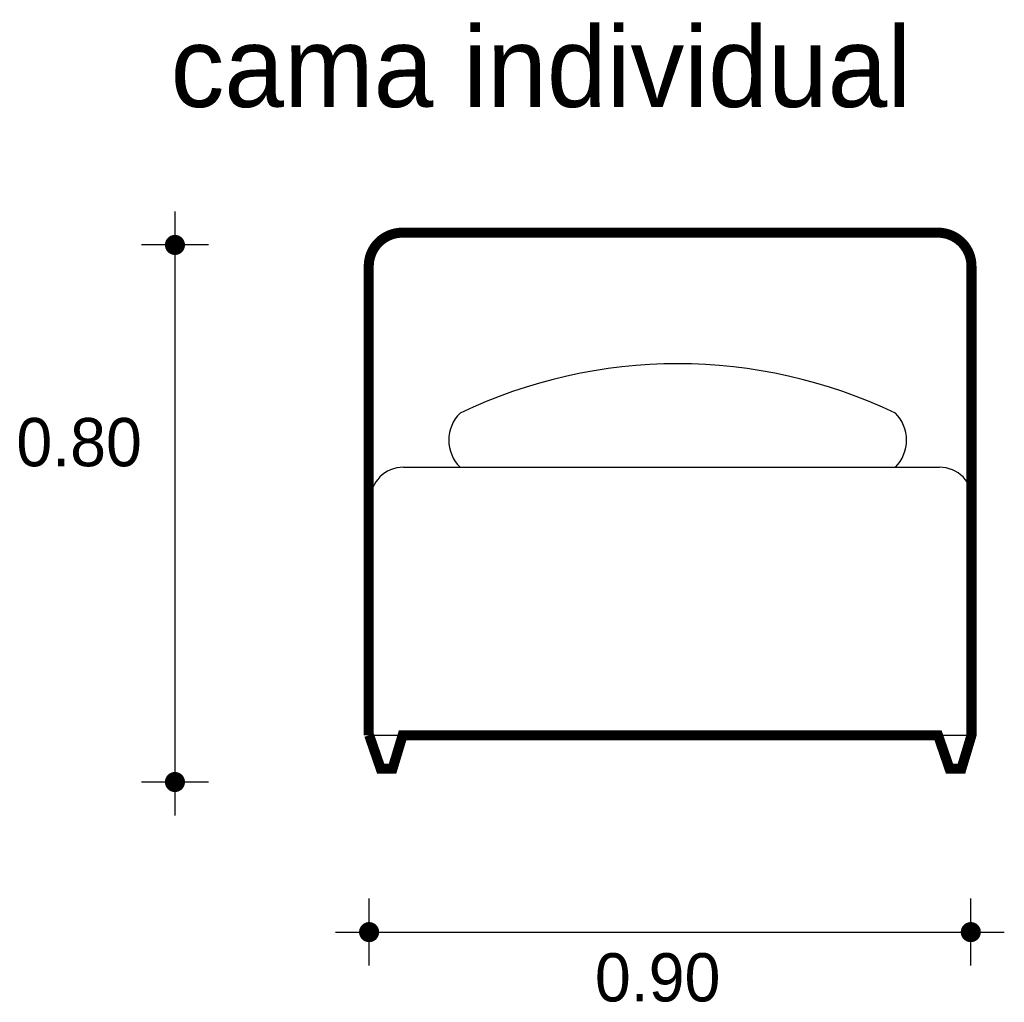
# Model space of a CAD drawing. Extents: x 2.62 to 4.09, y 5.76 to 7.22.
import ezdxf

# ---------------------------------------------------------------- set-up
doc = ezdxf.new("R2010")
doc.units = 0
doc.header["$MEASUREMENT"] = 0
for name, color, linetype in [('BORDE', 2, 'CONTINUOUS'), ('COTAS', 6, 'CONTINUOUS'), ('DIBUJO', 5, 'CONTINUOUS'), ('TEXTO', 4, 'CONTINUOUS')]:
    doc.layers.add(name, color=color, linetype=linetype)

msp = doc.modelspace()

# ---------------------------------------------------------------- linework, layer by layer
at = {"layer": 'BORDE', "const_width": 0.015}
msp.add_lwpolyline([(3.1418, 6.1568), (3.159, 6.1068), (3.1767, 6.1068), (3.1918, 6.1568), (3.9912, 6.1568), (4.0084, 6.1068), (4.0262, 6.1068), (4.0412, 6.1568), (4.0412, 6.8568, 0.414214), (3.9912, 6.9068), (3.1912, 6.9068, 0.414214), (3.1412, 6.8568), (3.1412, 6.1568)], format="xyb", dxfattribs=at)
at = {"layer": 'COTAS'}
for p, q in [((2.8518, 6.9385), (2.8518, 6.0369)), ((2.9018, 6.8885), (2.8018, 6.8885)), ((2.9018, 6.0869), (2.8018, 6.0869)), ((3.1417, 5.8129), (3.1417, 5.9129)), ((4.0402, 5.8129), (4.0402, 5.9129)), ((3.0917, 5.8629), (4.0902, 5.8629))]:
    msp.add_line(p, q, dxfattribs=at)
at = {"layer": 'COTAS', "const_width": 0.015}
for points in [[(2.8443, 6.8885, 1), (2.8593, 6.8885, 1)], [(2.8443, 6.0869, 1), (2.8593, 6.0869, 1)], [(3.1342, 5.8629, 1), (3.1492, 5.8629, 1)], [(4.0327, 5.8629, 1), (4.0477, 5.8629, 1)]]:
    msp.add_lwpolyline(points, format="xyb", close=True, dxfattribs=at)
at = {"layer": 'DIBUJO'}
for p, q in [((3.1932, 6.9068), (3.9932, 6.9068)), ((3.1432, 6.8568), (3.1432, 6.1568)), ((4.0432, 6.8568), (4.0432, 6.1568)), ((3.1932, 6.5568), (3.9932, 6.5568)), ((3.1432, 6.1568), (4.0432, 6.1568)), ((3.1437, 6.1568), (3.1609, 6.1068)), ((3.1937, 6.1568), (3.1787, 6.1068)), ((3.9921, 6.1568), (4.0093, 6.1068)), ((4.0421, 6.1568), (4.0271, 6.1068)), ((3.1609, 6.1068), (3.1787, 6.1068)), ((3.1609, 6.1068), (3.1787, 6.1068)), ((4.0093, 6.1068), (4.0271, 6.1068)), ((4.0093, 6.1068), (4.0271, 6.1068))]:
    msp.add_line(p, q, dxfattribs=at)
for centre, radius, start, end in [((3.1932, 6.8568), 0.05, 90, 180), ((3.9932, 6.8568), 0.05, 0, 90), ((3.6025, 5.9564), 0.7547, 64.4917, 115.5083), ((3.3176, 6.5972), 0.0569, 134.7992, 225.2008), ((3.8874, 6.5972), 0.0569, 314.7992, 45.2008), ((3.1932, 6.5068), 0.05, 90, 180), ((3.9932, 6.5068), 0.05, 0, 90)]:
    msp.add_arc(centre, radius, start, end, dxfattribs=at)

# ---------------------------------------------------------------- texts
at = {"layer": 'COTAS'}
for s, p in [('0.80', (2.615, 6.5582)), ('0.90', (3.4789, 5.7594))]:
    msp.add_text(s, height=0.072, dxfattribs=at).set_placement(p)
at = {"layer": 'TEXTO'}
msp.add_text('cama individual', height=0.12, dxfattribs=at).set_placement((2.8453, 7.0944))

doc.saveas('drawing.dxf')
